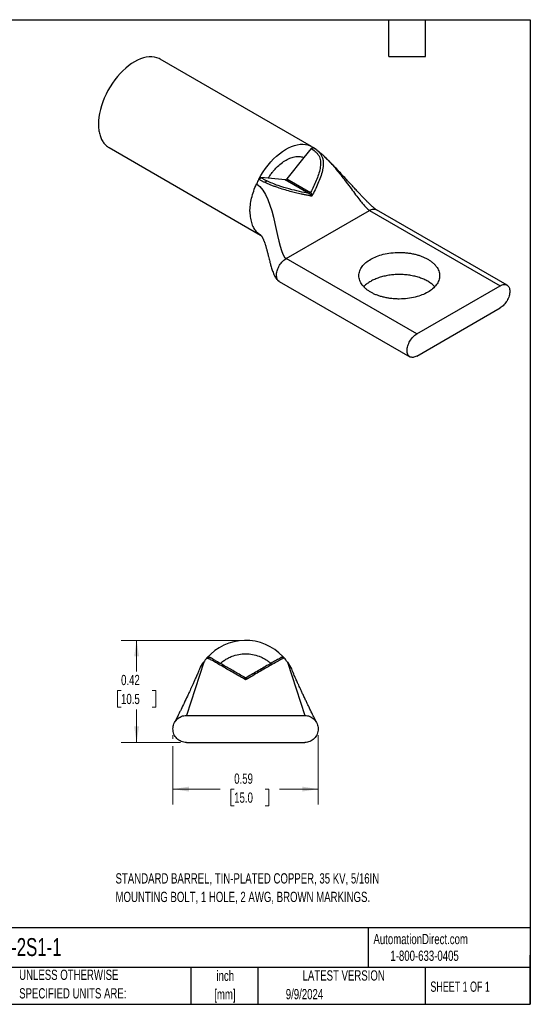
# Model space of a CAD drawing. Header units: inches. Extents: x 0.12 to 5.38, y 0.12 to 4.12.
# Tile 2 of 2: x 3.3 to 5.38, y 0.12 to 4.12. Entities that reach past the tile are written whole.
import ezdxf

# ---------------------------------------------------------------- set-up
doc = ezdxf.new("R2010")
doc.units = ezdxf.units.IN
doc.header["$LTSCALE"] = 0.5
doc.header["$MEASUREMENT"] = 0
doc.layers.add('TEXT', color=140, linetype='Continuous', lineweight=25)
doc.styles.add('SLDTEXTSTYLE0', font='TXT', dxfattribs={"width": 0.7})
doc.styles.add('SLDTEXTSTYLE1', font='TXT', dxfattribs={"width": 0.65})
doc.dimstyles.new('SLDDIMSTYLE1', dxfattribs={"dimtxt": 0.04248, "dimasz": 0.065, "dimexe": 0, "dimexo": 0.0625, "dimgap": 0.01062, "dimtad": 0, "dimtih": 1, "dimtoh": 1, "dimrnd": 1e-09, "dimdsep": 46, "dimtxsty": 'SLDTEXTSTYLE0', "dimsah": 1, "dimcen": 0.09, "dimadec": 0, "dimazin": 2, "dimtfac": 1, "dimtofl": 0, "dimtmove": 0, "dimatfit": 3, "dimfxl": 0, "dimfrac": 2, "dimtolj": 1, "dimtzin": 12, "dimarcsym": 0})

# ---------------------------------------------------------------- blocks, each defined once
blk = doc.blocks.new('_D_5')
at = {"color": 7, "linetype": 'Continuous', "lineweight": 0}
for p, q in [((4.1939, 1.6036), (3.7138, 1.6036)), ((3.7763, 1.6036), (3.7763, 1.4771)), ((3.7132, 1.4001), (3.6989, 1.4001)), ((3.6989, 1.4001), (3.6989, 1.3326)), ((3.8394, 1.4001), (3.8537, 1.4001)), ((3.8537, 1.4001), (3.8537, 1.3326)), ((3.6989, 1.3326), (3.7132, 1.3326)), ((3.7763, 1.1886), (3.7763, 1.3231)), ((3.8537, 1.3326), (3.8394, 1.3326)), ((3.9539, 1.1886), (3.7138, 1.1886))]:
    blk.add_line(p, q, dxfattribs=at)
at = {"color": 7, "linetype": 'Continuous', "lineweight": 18}
for points in [[(3.7763, 1.6036), (3.7663, 1.5386), (3.7863, 1.5386)], [(3.7763, 1.1886), (3.7863, 1.2536), (3.7663, 1.2536)]]:
    blk.add_solid(points, dxfattribs=at)
at = {"color": 7, "linetype": 'Continuous', "lineweight": 18, "char_height": 0.04167, "attachment_point": 1, "style": 'SLDTEXTSTYLE0'}
for s, insert in [('0.42', (3.7132, 1.4633)), ('10.5', (3.7132, 1.3863))]:
    blk.add_mtext(s, dxfattribs=dict(at, insert=insert))
blk = doc.blocks.new('_D_6')
at = {"color": 7, "linetype": 'Continuous', "lineweight": 0}
for p, q in [((3.9239, 1.2186), (3.9239, 1.2036)), ((4.5139, 1.2186), (4.5139, 0.9368)), ((3.9239, 1.1736), (3.9239, 0.9368)), ((3.9239, 0.9993), (4.1152, 0.9993)), ((4.1727, 0.9993), (4.1585, 0.9993)), ((4.1585, 0.9993), (4.1585, 0.9318)), ((4.299, 0.9993), (4.3132, 0.9993)), ((4.3132, 0.9993), (4.3132, 0.9318)), ((4.5139, 0.9993), (4.3565, 0.9993)), ((4.1585, 0.9318), (4.1727, 0.9318)), ((4.3132, 0.9318), (4.299, 0.9318))]:
    blk.add_line(p, q, dxfattribs=at)
at = {"color": 7, "linetype": 'Continuous', "lineweight": 18}
for points in [[(3.9239, 0.9993), (3.9889, 0.9893), (3.9889, 1.0093)], [(4.5139, 0.9993), (4.4489, 1.0093), (4.4489, 0.9893)]]:
    blk.add_solid(points, dxfattribs=at)
at = {"color": 7, "linetype": 'Continuous', "lineweight": 18, "char_height": 0.04167, "attachment_point": 1, "style": 'SLDTEXTSTYLE0'}
for s, insert in [('0.59', (4.1727, 1.0626)), ('15.0', (4.1727, 0.9855))]:
    blk.add_mtext(s, dxfattribs=dict(at, insert=insert))

msp = doc.modelspace()

# ---------------------------------------------------------------- linework, layer by layer
for p, q in [((4.487, 3.6096), (3.8718, 3.9647)), ((3.6643, 3.6053), (4.2795, 3.2502)), ((4.4853, 3.6014), (4.4557, 3.5645)), ((4.4872, 3.6003), (4.4853, 3.6014)), ((4.4941, 3.6049), (4.4903, 3.6076)), ((4.5055, 3.5974), (4.4952, 3.6041)), ((4.4557, 3.5645), (4.3868, 3.4788)), ((4.3108, 3.4809), (4.2811, 3.4835)), ((4.2811, 3.4835), (4.2831, 3.4824)), ((4.3797, 3.4747), (4.3108, 3.4809)), ((4.4759, 3.4191), (4.3797, 3.4747)), ((4.3868, 3.4788), (4.483, 3.4232)), ((4.3832, 3.1543), (4.7227, 3.3503)), ((4.7227, 3.3503), (5.253, 3.0441)), ((5.2805, 3.0468), (4.7502, 3.353)), ((4.2788, 3.2505), (4.2813, 3.2489)), ((4.2797, 3.2505), (4.279, 3.2509)), ((4.9136, 2.8482), (4.3832, 3.1543)), ((4.3557, 3.0618), (4.8861, 2.7556)), ((4.9136, 2.8482), (5.253, 3.0441)), ((4.9136, 2.7584), (5.253, 2.9543)), ((4.3756, 1.5321), (4.3703, 1.538)), ((3.9789, 1.2986), (4.4589, 1.2986)), ((3.9318, 1.2722), (3.9318, 1.2721)), ((4.5059, 1.2721), (4.5059, 1.2722)), ((3.9789, 1.1886), (4.4589, 1.1886))]:
    msp.add_line(p, q)
at = {"flags": 128}
for points in [[(3.8718, 3.9647), (3.8674, 3.967), (3.8582, 3.9707), (3.8483, 3.9732), (3.8379, 3.9743), (3.827, 3.9742), (3.8157, 3.9728), (3.8041, 3.9701), (3.7922, 3.9661), (3.7802, 3.9609), (3.7681, 3.9544), (3.7559, 3.9469), (3.7439, 3.9382), (3.732, 3.9285), (3.7204, 3.9178), (3.7091, 3.9062), (3.6982, 3.8937), (3.6878, 3.8805), (3.6779, 3.8667), (3.6687, 3.8523), (3.6601, 3.8375), (3.6523, 3.8222), (3.6452, 3.8068), (3.639, 3.7912), (3.6337, 3.7755), (3.6293, 3.7599), (3.6258, 3.7445), (3.6233, 3.7294), (3.6218, 3.7146), (3.6213, 3.7003)], [(4.2723, 3.4768), (4.2808, 3.492), (4.2899, 3.5067), (4.2997, 3.5209), (4.3101, 3.5345), (4.321, 3.5473), (4.3323, 3.5594), (4.344, 3.5705), (4.3559, 3.5806), (4.3681, 3.5897), (4.3804, 3.5976), (4.3926, 3.6044), (4.4049, 3.6099), (4.4169, 3.6142), (4.4287, 3.6172), (4.4402, 3.6189), (4.4514, 3.6193), (4.462, 3.6183), (4.4721, 3.616), (4.4815, 3.6124), (4.4903, 3.6075)], [(4.4962, 3.6036), (4.4953, 3.6041), (4.4952, 3.6041)]]:
    msp.add_lwpolyline(points, dxfattribs=at)
for centre, radius, start, end in [((4.4944, 3.5956), 0.0086, 84.4885, 146.7923), ((4.2846, 3.4714), 0.0111, 97.9458, 158.6892), ((4.3103, 3.4588), 0.0125, 112.2084, 160.2084), ((4.4754, 3.4282), 0.00913, 273.4295, 326.5651), ((4.2189, 1.3961), 0.2075, 43.1477, 139.1075), ((4.0695, 1.5253), 0.01, 60.0029, 139.195), ((4.0725, 1.5238), 0.00981, 60.4912, 137.3618), ((4.3682, 1.5253), 0.01, 40.8036, 119.9973), ((4.2189, 1.4622), 0.01, 240, 300)]:
    msp.add_arc(centre, radius, start, end)
for points, knots in [([(3.6213, 3.7003), (3.6216, 3.6931), (3.6221, 3.6786), (3.626, 3.659), (3.6321, 3.6415), (3.6406, 3.6264), (3.6515, 3.6144), (3.6595, 3.6074), (3.6643, 3.6053), (3.6643, 3.6053)], [0, 0, 0, 0, 0.166649, 0.333299, 0.499948, 0.666598, 0.833247, 0.999897, 1, 1, 1, 1]), ([(4.4872, 3.6003), (4.4939, 3.5963), (4.5001, 3.5916), (4.5081, 3.5836), (4.5106, 3.5807), (4.5149, 3.5746), (4.5168, 3.5712), (4.5214, 3.5608), (4.523, 3.5532), (4.5237, 3.5372), (4.5229, 3.5289), (4.5198, 3.5123), (4.5175, 3.5041), (4.5122, 3.4877), (4.5091, 3.4796), (4.499, 3.4553), (4.4912, 3.4392), (4.483, 3.4232)], [0, 0, 0, 0, 0.125, 0.125, 0.1875, 0.1875, 0.25, 0.25, 0.375, 0.375, 0.5, 0.5, 0.625, 0.625, 0.75, 0.75, 1, 1, 1, 1]), ([(4.4853, 3.6014), (4.4861, 3.6022), (4.4875, 3.6038), (4.49, 3.6052), (4.492, 3.6057), (4.4929, 3.6053), (4.4932, 3.6052)], [0, 0, 0, 0, 0.283751, 0.569248, 0.853086, 1, 1, 1, 1]), ([(4.4952, 3.6041), (4.4949, 3.6043), (4.4943, 3.6047), (4.4936, 3.6051), (4.4932, 3.6053)], [0, 0, 0, 0, 0.452388, 1, 1, 1, 1]), ([(4.4962, 3.6036), (4.496, 3.6038), (4.4955, 3.604), (4.495, 3.6044), (4.4946, 3.6046), (4.4943, 3.6048), (4.4942, 3.6048), (4.4941, 3.6049)], [0, 0, 0, 0, 0.309697, 0.619586, 0.826114, 0.894957, 1, 1, 1, 1]), ([(4.4962, 3.6036), (4.5, 3.6014), (4.5037, 3.5992), (4.5069, 3.5963), (4.5069, 3.5963)], [0, 0, 0, 0, 0.995338, 1, 1, 1, 1]), ([(4.3108, 3.4809), (4.3122, 3.4831), (4.3151, 3.4877), (4.3196, 3.4942), (4.3242, 3.5006), (4.329, 3.5068), (4.334, 3.5127), (4.339, 3.5185), (4.3487, 3.5286), (4.3633, 3.5419), (4.3832, 3.5555), (4.4031, 3.5649), (4.4192, 3.5689), (4.4313, 3.5698), (4.4399, 3.5692), (4.4481, 3.5676), (4.4532, 3.5655), (4.4557, 3.5645)], [0, 0, 0, 0, 0.0359506, 0.0716151, 0.1070898, 0.1424729, 0.1778631, 0.2133592, 0.249059, 0.374854, 0.5000175, 0.6249785, 0.7510194, 0.8132987, 0.8752011, 0.9372588, 1, 1, 1, 1]), ([(4.5069, 3.5963), (4.5102, 3.5936), (4.5167, 3.5881), (4.5246, 3.5781), (4.5305, 3.5666), (4.5338, 3.5537), (4.5347, 3.5402), (4.5337, 3.5263), (4.5304, 3.508), (4.5236, 3.4856), (4.513, 3.4592), (4.501, 3.4334), (4.4922, 3.4165), (4.4878, 3.408)], [0, 0, 0, 0, 0.068063, 0.137387, 0.207989, 0.27769, 0.346934, 0.415353, 0.482703, 0.614168, 0.743406, 0.871957, 1, 1, 1, 1]), ([(4.5388, 3.5692), (4.5352, 3.5724), (4.5279, 3.5791), (4.5173, 3.5884), (4.5099, 3.5939), (4.5068, 3.5962)], [0, 0, 0, 0, 0.359215, 0.735982, 1, 1, 1, 1]), ([(4.5381, 3.5696), (4.5402, 3.5677), (4.5472, 3.5613), (4.5588, 3.5491), (4.5746, 3.5317), (4.5917, 3.5112), (4.6099, 3.4883), (4.6284, 3.464), (4.6469, 3.4393), (4.6651, 3.4149), (4.6812, 3.3939), (4.6951, 3.3767), (4.706, 3.3644), (4.7152, 3.3553), (4.7203, 3.3519), (4.7227, 3.3503)], [0, 0, 0, 0, 0.0293723, 0.098132, 0.1704259, 0.269667, 0.3723801, 0.4761312, 0.5917739, 0.700891, 0.7991928, 0.8705316, 0.9297815, 0.9677781, 1, 1, 1, 1]), ([(4.7502, 3.353), (4.7487, 3.3539), (4.7458, 3.3558), (4.7391, 3.3612), (4.7302, 3.3691), (4.7202, 3.3786), (4.7112, 3.3876), (4.7034, 3.3955), (4.696, 3.4031), (4.6886, 3.4109), (4.679, 3.421), (4.6678, 3.4329), (4.6557, 3.4461), (4.643, 3.4598), (4.629, 3.4751), (4.6125, 3.4931), (4.597, 3.5098), (4.583, 3.5247), (4.5701, 3.5381), (4.5556, 3.5531), (4.5447, 3.5635), (4.5388, 3.5692)], [0, 0, 0, 0, 0.022053, 0.043481, 0.085644, 0.13396, 0.173174, 0.209365, 0.242177, 0.277237, 0.315776, 0.381132, 0.44196, 0.495843, 0.568781, 0.651093, 0.740003, 0.79305, 0.849627, 0.919047, 1, 1, 1, 1]), ([(4.2723, 3.4768), (4.2726, 3.4773), (4.2732, 3.4783), (4.2742, 3.4796), (4.2753, 3.4808), (4.2768, 3.4822), (4.2789, 3.4834), (4.2804, 3.4835), (4.2811, 3.4835)], [0, 0, 0, 0, 0.1265411, 0.2496688, 0.3731751, 0.5008186, 0.7496043, 1, 1, 1, 1]), ([(4.2831, 3.4824), (4.285, 3.4813), (4.2886, 3.4793), (4.2942, 3.4762), (4.2998, 3.4733), (4.3037, 3.4713), (4.3056, 3.4704)], [0, 0, 0, 0, 0.262008, 0.515593, 0.761366, 1, 1, 1, 1]), ([(4.2365, 3.3452), (4.2365, 3.3624), (4.2388, 3.381), (4.2478, 3.4191), (4.2545, 3.4386), (4.2631, 3.4577)], [0, 0, 0, 0, 0.5, 0.5, 1, 1, 1, 1]), ([(4.2723, 3.4768), (4.2723, 3.4767), (4.2723, 3.4766), (4.2723, 3.4766), (4.2723, 3.4766), (4.2724, 3.4766), (4.2724, 3.4765), (4.2725, 3.4765), (4.2727, 3.4764), (4.2729, 3.4763), (4.2732, 3.4761), (4.2737, 3.4758), (4.2741, 3.4756), (4.2743, 3.4754)], [0, 0, 0, 0, 0.050933, 0.059308, 0.071869, 0.090712, 0.118975, 0.16137, 0.224963, 0.320352, 0.463436, 0.678062, 1, 1, 1, 1]), ([(4.2985, 3.4631), (4.2968, 3.4639), (4.2934, 3.4655), (4.2884, 3.4679), (4.2835, 3.4704), (4.2789, 3.4729), (4.2758, 3.4746), (4.2743, 3.4754)], [0, 0, 0, 0, 0.20114, 0.401088, 0.600491, 0.799939, 1, 1, 1, 1]), ([(4.4878, 3.408), (4.4827, 3.409), (4.4729, 3.4109), (4.4587, 3.4138), (4.4417, 3.4174), (4.4223, 3.4218), (4.3984, 3.4278), (4.3745, 3.4346), (4.3525, 3.4417), (4.3353, 3.4478), (4.322, 3.4529), (4.3098, 3.458), (4.3022, 3.4614), (4.2985, 3.4631)], [0, 0, 0, 0, 0.091118, 0.174172, 0.249332, 0.383314, 0.498661, 0.634348, 0.749022, 0.817299, 0.880605, 0.940965, 1, 1, 1, 1]), ([(4.4759, 3.4191), (4.4633, 3.4216), (4.4504, 3.4242), (4.424, 3.4301), (4.4104, 3.4333), (4.3814, 3.4411), (4.3662, 3.4456), (4.3428, 3.454), (4.3349, 3.4571), (4.3198, 3.4635), (4.3124, 3.467), (4.3056, 3.4704)], [0, 0, 0, 0, 0.25, 0.25, 0.5, 0.5, 0.75, 0.75, 0.875, 0.875, 1, 1, 1, 1]), ([(4.3797, 3.4747), (4.3801, 3.4747), (4.3808, 3.4747), (4.382, 3.475), (4.3834, 3.4757), (4.3851, 3.4769), (4.3862, 3.4781), (4.3868, 3.4788)], [0, 0, 0, 0, 0.166976, 0.332036, 0.500342, 0.749425, 1, 1, 1, 1]), ([(4.4878, 3.408), (4.4876, 3.4084), (4.4868, 3.4094), (4.4855, 3.411), (4.484, 3.4127), (4.4823, 3.4145), (4.4803, 3.4163), (4.478, 3.418), (4.4766, 3.4188), (4.4759, 3.4191)], [0, 0, 0, 0, 0.091237, 0.250303, 0.391195, 0.500683, 0.698196, 0.864385, 1, 1, 1, 1]), ([(4.483, 3.4232), (4.4833, 3.4229), (4.484, 3.4221), (4.4849, 3.4206), (4.4858, 3.4187), (4.4865, 3.4166), (4.487, 3.4144), (4.4874, 3.4121), (4.4877, 3.4099), (4.4878, 3.4085), (4.4878, 3.408)], [0, 0, 0, 0, 0.099011, 0.214931, 0.348408, 0.499435, 0.60929, 0.748766, 0.909648, 1, 1, 1, 1]), ([(4.7227, 3.3503), (4.7252, 3.3516), (4.7303, 3.3542), (4.7376, 3.3557), (4.7444, 3.3556), (4.7483, 3.3539), (4.7502, 3.353)], [0, 0, 0, 0, 0.2500258, 0.5000516, 0.7500774, 1, 1, 1, 1]), ([(4.2631, 3.2633), (4.2681, 3.2601), (4.2747, 3.2559), (4.28, 3.2499), (4.2813, 3.2484)], [0, 0, 0, 0, 0.758826, 1, 1, 1, 1]), ([(4.279, 3.2509), (4.2773, 3.2518), (4.2714, 3.2549), (4.2665, 3.2598), (4.2631, 3.2633)], [0, 0, 0, 0, 0.285645, 1, 1, 1, 1]), ([(4.2813, 3.2489), (4.2814, 3.2488), (4.2817, 3.2486), (4.2825, 3.2476), (4.2839, 3.2456), (4.2857, 3.2428), (4.2873, 3.2399), (4.2887, 3.2371), (4.2899, 3.2344), (4.2913, 3.2314), (4.293, 3.2271), (4.2955, 3.2205), (4.2981, 3.2131), (4.3003, 3.2061), (4.302, 3.2002), (4.3037, 3.1944), (4.3059, 3.1862), (4.3087, 3.1757), (4.3117, 3.1639), (4.3145, 3.1528), (4.3173, 3.1416), (4.3209, 3.1279), (4.3255, 3.1119), (4.3305, 3.0975), (4.3355, 3.0861), (4.3402, 3.0774), (4.3466, 3.0684), (4.3526, 3.064), (4.3557, 3.0618)], [0, 0, 0, 0, 0.056265, 0.100479, 0.13243, 0.162058, 0.195849, 0.22707, 0.24859, 0.267479, 0.296505, 0.332889, 0.380017, 0.41258, 0.436002, 0.459541, 0.487483, 0.540182, 0.589352, 0.630687, 0.6711, 0.719703, 0.787282, 0.852952, 0.884513, 0.919807, 0.958617, 1, 1, 1, 1]), ([(4.7269, 3.018), (4.7251, 3.0191), (4.7215, 3.0212), (4.7164, 3.0246), (4.7116, 3.0281), (4.7072, 3.0317), (4.703, 3.0354), (4.6991, 3.0393), (4.6956, 3.0432), (4.6911, 3.0488), (4.6863, 3.0562), (4.682, 3.0656), (4.6794, 3.0752), (4.6783, 3.0882), (4.6812, 3.1043), (4.6911, 3.1224), (4.7064, 3.1385), (4.7262, 3.1523), (4.7501, 3.1637), (4.778, 3.1725), (4.8092, 3.1783), (4.8372, 3.1799), (4.8598, 3.1793), (4.8764, 3.1778), (4.8926, 3.1753), (4.9078, 3.172), (4.922, 3.168), (4.9352, 3.1634), (4.9476, 3.158), (4.9551, 3.1539), (4.9588, 3.1519)], [0, 0, 0, 0, 0.015126, 0.030152, 0.045113, 0.06004, 0.074969, 0.089933, 0.104966, 0.120101, 0.152257, 0.184454, 0.217295, 0.250177, 0.315811, 0.380082, 0.440029, 0.500016, 0.559963, 0.61995, 0.684221, 0.749856, 0.782697, 0.815578, 0.847735, 0.879932, 0.910076, 0.939956, 0.96984, 1, 1, 1, 1]), ([(4.9588, 3.1519), (4.9606, 3.1508), (4.9642, 3.1487), (4.9693, 3.1453), (4.9741, 3.1418), (4.9786, 3.1382), (4.9827, 3.1344), (4.9866, 3.1306), (4.9902, 3.1266), (4.9947, 3.121), (4.9994, 3.1136), (5.0037, 3.1043), (5.0063, 3.0947), (5.0074, 3.0817), (5.0046, 3.0655), (4.9946, 3.0475), (4.9793, 3.0314), (4.9595, 3.0176), (4.9356, 3.0061), (4.9077, 2.9973), (4.8765, 2.9916), (4.8485, 2.9899), (4.8259, 2.9906), (4.8093, 2.9921), (4.7932, 2.9945), (4.7779, 2.9978), (4.7637, 3.0018), (4.7505, 3.0065), (4.7381, 3.0118), (4.7307, 3.0159), (4.7269, 3.018)], [0, 0, 0, 0, 0.015126, 0.030152, 0.045113, 0.06004, 0.074969, 0.089933, 0.104966, 0.120101, 0.152257, 0.184454, 0.217295, 0.250177, 0.315811, 0.380082, 0.440029, 0.500016, 0.559963, 0.61995, 0.684221, 0.749856, 0.782697, 0.815578, 0.847735, 0.879932, 0.910076, 0.939956, 0.96984, 1, 1, 1, 1]), ([(4.3557, 3.0618), (4.3557, 3.0618), (4.3538, 3.0625), (4.3508, 3.0657), (4.3471, 3.0712), (4.3448, 3.0784), (4.3445, 3.0841), (4.3444, 3.087)], [0, 0, 0, 0, 0.000103, 0.250077, 0.500052, 0.750026, 1, 1, 1, 1]), ([(4.9588, 3.0621), (4.9536, 3.0649), (4.9431, 3.0705), (4.9251, 3.0773), (4.9058, 3.0828), (4.8854, 3.0868), (4.8643, 3.0892), (4.8429, 3.0901), (4.8214, 3.0892), (4.8003, 3.0868), (4.7799, 3.0828), (4.7606, 3.0773), (4.7428, 3.0704), (4.7265, 3.0623), (4.7125, 3.0529), (4.7032, 3.0454), (4.6994, 3.0408), (4.6988, 3.04)], [0, 0, 0, 0, 0.07033, 0.140661, 0.210991, 0.281322, 0.351652, 0.421983, 0.492313, 0.562644, 0.632974, 0.703305, 0.773635, 0.843966, 0.914296, 0.984627, 1, 1, 1, 1]), ([(4.987, 3.04), (4.9863, 3.0408), (4.9825, 3.0454), (4.9733, 3.0529), (4.9637, 3.059), (4.9588, 3.0621)], [0, 0, 0, 0, 0.098526, 0.549263, 1, 1, 1, 1]), ([(5.253, 3.0441), (5.2581, 3.0471), (5.2632, 3.0488), (5.2726, 3.0498), (5.2769, 3.0489), (5.2841, 3.0448), (5.287, 3.0414), (5.2909, 3.0328), (5.2919, 3.0275), (5.2919, 3.0158), (5.2909, 3.0093), (5.287, 2.9962), (5.2841, 2.9896), (5.2769, 2.9771), (5.2726, 2.9713), (5.2632, 2.9613), (5.2581, 2.9572), (5.253, 2.9543)], [0, 0, 0, 0, 0.125, 0.125, 0.25, 0.25, 0.375, 0.375, 0.5, 0.5, 0.625, 0.625, 0.75, 0.75, 0.875, 0.875, 1, 1, 1, 1]), ([(4.8747, 2.7808), (4.8747, 2.7867), (4.8757, 2.7932), (4.8796, 2.8063), (4.8825, 2.8129), (4.8897, 2.8254), (4.894, 2.8312), (4.9034, 2.8411), (4.9085, 2.8452), (4.9136, 2.8482)], [0, 0, 0, 0, 0.25, 0.25, 0.5, 0.5, 0.75, 0.75, 1, 1, 1, 1]), ([(4.9136, 2.7584), (4.9085, 2.7554), (4.9034, 2.7536), (4.894, 2.7527), (4.8897, 2.7536), (4.8825, 2.7577), (4.8796, 2.761), (4.8757, 2.7696), (4.8747, 2.7749), (4.8747, 2.7808)], [0, 0, 0, 0, 0.25, 0.25, 0.5, 0.5, 0.75, 0.75, 1, 1, 1, 1]), ([(4.062, 1.532), (4.0619, 1.5319), (4.0619, 1.5319), (4.0619, 1.5319), (4.0619, 1.5319), (4.0619, 1.5319), (4.0619, 1.5319), (4.0619, 1.5319), (4.0619, 1.5319), (4.0619, 1.5319), (4.0619, 1.5319), (4.0619, 1.5319), (4.0619, 1.5319), (4.0619, 1.5319)], [0, 0, 0, 0, 0.050933, 0.059308, 0.071869, 0.090712, 0.118975, 0.16137, 0.224963, 0.320352, 0.463436, 0.678062, 1, 1, 1, 1]), ([(4.0652, 1.5305), (4.0648, 1.5306), (4.064, 1.531), (4.0632, 1.5314), (4.0625, 1.5316), (4.0621, 1.5318), (4.062, 1.5318), (4.0619, 1.5319)], [0, 0, 0, 0, 0.20114, 0.401088, 0.600491, 0.799939, 1, 1, 1, 1]), ([(4.062, 1.532), (4.0624, 1.5324), (4.0632, 1.5332), (4.0646, 1.5342), (4.0662, 1.5348), (4.0684, 1.5354), (4.0713, 1.5355), (4.0734, 1.5345), (4.0745, 1.534)], [0, 0, 0, 0, 0.1265411, 0.2496688, 0.3731751, 0.5008186, 0.7496043, 1, 1, 1, 1]), ([(4.2189, 1.4433), (4.2132, 1.4466), (4.2023, 1.4528), (4.1868, 1.4618), (4.1688, 1.4722), (4.1491, 1.4836), (4.1263, 1.4968), (4.1059, 1.5087), (4.09, 1.5177), (4.0797, 1.5233), (4.0732, 1.5267), (4.0683, 1.5291), (4.0663, 1.53), (4.0652, 1.5305)], [0, 0, 0, 0, 0.091118, 0.174172, 0.249332, 0.383314, 0.498661, 0.634348, 0.749022, 0.817299, 0.880605, 0.940965, 1, 1, 1, 1]), ([(4.0745, 1.534), (4.0745, 1.534), (4.0747, 1.5339), (4.0752, 1.5336), (4.0761, 1.5331), (4.0769, 1.5326), (4.0773, 1.5324)], [0, 0, 0, 0, 0.262008, 0.515593, 0.761366, 1, 1, 1, 1]), ([(4.2139, 1.4535), (4.1999, 1.4616), (4.186, 1.4696), (4.1586, 1.4854), (4.1452, 1.4932), (4.1192, 1.5082), (4.1069, 1.5153), (4.0921, 1.5238), (4.0878, 1.5263), (4.0812, 1.5301), (4.0789, 1.5315), (4.0773, 1.5324)], [0, 0, 0, 0, 0.25, 0.25, 0.5, 0.5, 0.75, 0.75, 0.875, 0.875, 1, 1, 1, 1]), ([(4.1164, 1.5098), (4.1184, 1.5115), (4.1225, 1.5151), (4.1288, 1.5199), (4.1354, 1.5245), (4.1422, 1.5286), (4.1492, 1.5324), (4.1563, 1.5359), (4.17, 1.5415), (4.1907, 1.5474), (4.2188, 1.55), (4.247, 1.5474), (4.2697, 1.541), (4.2868, 1.5335), (4.299, 1.5267), (4.3106, 1.5189), (4.3177, 1.5128), (4.3213, 1.5098)], [0, 0, 0, 0, 0.0359506, 0.0716151, 0.1070898, 0.1424729, 0.1778631, 0.2133592, 0.249059, 0.374854, 0.5000175, 0.6249785, 0.7510194, 0.8132987, 0.8752011, 0.9372588, 1, 1, 1, 1]), ([(4.3758, 1.5319), (4.3757, 1.5318), (4.3756, 1.5318), (4.3749, 1.5315), (4.3739, 1.5311), (4.372, 1.5303), (4.3685, 1.5287), (4.3606, 1.5248), (4.3457, 1.5166), (4.3238, 1.504), (4.2984, 1.4893), (4.2733, 1.4747), (4.2463, 1.4591), (4.2285, 1.4488), (4.2189, 1.4433)], [0, 0, 0, 0, 0.031419, 0.062743, 0.094119, 0.125708, 0.187111, 0.250954, 0.364627, 0.500841, 0.614509, 0.750156, 0.864875, 1, 1, 1, 1]), ([(4.3632, 1.534), (4.3631, 1.5339), (4.3623, 1.5334), (4.3596, 1.5319), (4.3585, 1.5313), (4.3557, 1.5296), (4.3539, 1.5286), (4.3479, 1.5251), (4.3427, 1.5221), (4.3306, 1.5152), (4.3238, 1.5112), (4.3095, 1.503), (4.3021, 1.4987), (4.287, 1.49), (4.2793, 1.4855), (4.2559, 1.472), (4.2399, 1.4628), (4.2239, 1.4535)], [0, 0, 0, 0, 0.125, 0.125, 0.1875, 0.1875, 0.25, 0.25, 0.375, 0.375, 0.5, 0.5, 0.625, 0.625, 0.75, 0.75, 1, 1, 1, 1]), ([(4.3633, 1.534), (4.3638, 1.5343), (4.3648, 1.5348), (4.3664, 1.5352), (4.3681, 1.5354), (4.3703, 1.5352), (4.3731, 1.5344), (4.3748, 1.5329), (4.3756, 1.5321)], [0, 0, 0, 0, 0.126478, 0.249643, 0.373194, 0.5008, 0.749615, 1, 1, 1, 1]), ([(4.3758, 1.5319), (4.3758, 1.5319), (4.3758, 1.5319), (4.3758, 1.5319), (4.3758, 1.5319), (4.3759, 1.5318), (4.3757, 1.532), (4.3756, 1.5321)], [0, 0, 0, 0, 0.309697, 0.619586, 0.826114, 0.894957, 1, 1, 1, 1]), ([(4.0285, 1.4774), (4.0299, 1.4809), (4.035, 1.4944), (4.043, 1.5063), (4.0489, 1.5152)], [0, 0, 0, 0, 0.263831, 1, 1, 1, 1]), ([(4.3888, 1.5152), (4.3947, 1.5063), (4.4028, 1.4943), (4.4079, 1.4809), (4.4092, 1.4773)], [0, 0, 0, 0, 0.734454, 1, 1, 1, 1]), ([(4.028, 1.4776), (4.0278, 1.4771), (4.0274, 1.4763), (4.0259, 1.4726), (4.0233, 1.4666), (4.0196, 1.4584), (4.0163, 1.4508), (4.0136, 1.4447), (4.0112, 1.4395), (4.0086, 1.4336), (4.005, 1.4256), (4.0006, 1.4159), (3.9958, 1.4054), (3.9912, 1.3954), (3.9868, 1.386), (3.9796, 1.3706), (3.9696, 1.3495), (3.96, 1.3297), (3.9539, 1.3172), (3.951, 1.3112), (3.948, 1.3052), (3.9447, 1.2984), (3.9408, 1.2905), (3.9367, 1.2821), (3.9334, 1.2756), (3.9324, 1.2735), (3.9321, 1.2728)], [0, 0, 0, 0, 0.034104, 0.066059, 0.124185, 0.17431, 0.215205, 0.245688, 0.264982, 0.290783, 0.32602, 0.370988, 0.417295, 0.458484, 0.495265, 0.533825, 0.646207, 0.75146, 0.776857, 0.801762, 0.826082, 0.853483, 0.890329, 0.933539, 0.978374, 1, 1, 1, 1]), ([(4.2189, 1.4433), (4.2187, 1.4437), (4.2182, 1.4449), (4.2175, 1.4467), (4.2167, 1.4485), (4.2159, 1.4502), (4.2152, 1.4518), (4.2144, 1.4531), (4.214, 1.4534), (4.2139, 1.4535)], [0, 0, 0, 0, 0.091237, 0.250303, 0.391195, 0.500683, 0.698196, 0.864385, 1, 1, 1, 1]), ([(4.2239, 1.4535), (4.2237, 1.4534), (4.2235, 1.4532), (4.223, 1.4525), (4.2224, 1.4514), (4.2217, 1.45), (4.221, 1.4485), (4.2202, 1.4467), (4.2195, 1.4449), (4.219, 1.4437), (4.2189, 1.4433)], [0, 0, 0, 0, 0.099011, 0.214931, 0.348408, 0.499435, 0.60929, 0.748766, 0.909648, 1, 1, 1, 1]), ([(4.5057, 1.2727), (4.5053, 1.2734), (4.5044, 1.2753), (4.501, 1.2823), (4.4963, 1.2917), (4.4916, 1.3012), (4.4876, 1.3094), (4.484, 1.3168), (4.4803, 1.3243), (4.4759, 1.3334), (4.4706, 1.3444), (4.4642, 1.3578), (4.4574, 1.3721), (4.4507, 1.3865), (4.4445, 1.3998), (4.4392, 1.4113), (4.4353, 1.4198), (4.4323, 1.4264), (4.4297, 1.4322), (4.4265, 1.4395), (4.4227, 1.448), (4.4186, 1.4572), (4.4146, 1.4663), (4.4118, 1.4726), (4.4103, 1.4763), (4.4099, 1.4771), (4.4097, 1.4776)], [0, 0, 0, 0, 0.020798, 0.063961, 0.117888, 0.160684, 0.191607, 0.222339, 0.253394, 0.284565, 0.334018, 0.388233, 0.447887, 0.508566, 0.563578, 0.611932, 0.653579, 0.672449, 0.697723, 0.731462, 0.773048, 0.821593, 0.876015, 0.935382, 0.966939, 1, 1, 1, 1]), ([(3.9239, 1.2436), (3.9239, 1.2508), (3.9253, 1.258), (3.9308, 1.2713), (3.9349, 1.2774), (3.9451, 1.2876), (3.9512, 1.2917), (3.9645, 1.2972), (3.9717, 1.2986), (3.9789, 1.2986)], [0, 0, 0, 0, 0.25, 0.25, 0.5, 0.5, 0.75, 0.75, 1, 1, 1, 1]), ([(4.4589, 1.2986), (4.4661, 1.2986), (4.4733, 1.2972), (4.4866, 1.2917), (4.4927, 1.2876), (4.5028, 1.2774), (4.5069, 1.2713), (4.5124, 1.258), (4.5139, 1.2508), (4.5139, 1.2364), (4.5124, 1.2292), (4.5069, 1.2159), (4.5028, 1.2098), (4.4927, 1.1997), (4.4866, 1.1956), (4.4733, 1.1901), (4.4661, 1.1886), (4.4589, 1.1886)], [0, 0, 0, 0, 0.125, 0.125, 0.25, 0.25, 0.375, 0.375, 0.5, 0.5, 0.625, 0.625, 0.75, 0.75, 0.875, 0.875, 1, 1, 1, 1]), ([(3.9789, 1.1886), (3.9717, 1.1886), (3.9645, 1.1901), (3.9512, 1.1956), (3.9451, 1.1997), (3.9349, 1.2098), (3.9308, 1.2159), (3.9253, 1.2292), (3.9239, 1.2364), (3.9239, 1.2436)], [0, 0, 0, 0, 0.25, 0.25, 0.5, 0.5, 0.75, 0.75, 1, 1, 1, 1])]:
    msp.add_open_spline(points, degree=3, knots=knots)
for points in [[(4.2723, 3.4768), (4.2691, 3.4706), (4.266, 3.4642), (4.2631, 3.4577)], [(4.2631, 3.4577), (4.341, 3.4127), (4.3443, 3.1768), (4.3832, 3.1543)], [(4.2365, 3.3452), (4.2365, 3.3356), (4.2379, 3.3174), (4.2439, 3.2943), (4.2525, 3.2762), (4.2595, 3.2672), (4.2631, 3.2633)], [(4.3444, 3.087), (4.3444, 3.0923), (4.346, 3.104), (4.3535, 3.1228), (4.3658, 3.1408), (4.377, 3.1507), (4.3832, 3.1543)], [(4.062, 1.532), (4.0574, 1.5267), (4.053, 1.5211), (4.0489, 1.5152)], [(4.3888, 1.5152), (4.3847, 1.5211), (4.3802, 1.5268), (4.3756, 1.5321)], [(4.0489, 1.5152), (4.0489, 1.5152), (3.9789, 1.2986), (3.9789, 1.2986)], [(4.3888, 1.5152), (4.3888, 1.5152), (4.4589, 1.2986), (4.4589, 1.2986)]]:
    msp.add_open_spline(points, degree=3)
at = {"layer": 'TEXT'}
for p, q in [((0.125, 4.125), (5.375, 4.125)), ((4.8, 3.975), (4.8, 4.125)), ((4.95, 3.975), (4.95, 4.125)), ((5.375, 4.125), (5.375, 0.125)), ((4.8, 3.975), (4.95, 3.975)), ((5.375, 0.4356), (0.125, 0.4356)), ((4.7161, 0.4356), (4.7161, 0.275)), ((5.375, 0.125), (5.375, 0.325)), ((5.375, 0.275), (0.125, 0.275)), ((3.9965, 0.275), (3.9965, 0.125)), ((4.268, 0.275), (4.268, 0.125)), ((4.9478, 0.275), (4.9478, 0.125)), ((0.125, 0.125), (5.375, 0.125))]:
    msp.add_line(p, q, dxfattribs=at)

# ---------------------------------------------------------------- texts
at = {"color": 7, "linetype": 'Continuous', "lineweight": 0, "char_height": 0.041667, "attachment_point": 1, "style": 'SLDTEXTSTYLE0'}
for s, insert in [('STANDARD BARREL, TIN-PLATED COPPER, 35 KV, 5/16IN', (3.6907, 0.6574)), ('MOUNTING BOLT, 1 HOLE, 2 AWG, BROWN MARKINGS.', (3.6907, 0.5822))]:
    msp.add_mtext(s, dxfattribs=dict(at, insert=insert))
at = {"color": 179, "linetype": 'Continuous', "lineweight": 18, "char_height": 0.041667, "attachment_point": 1, "style": 'SLDTEXTSTYLE0'}
for s, insert in [('AutomationDirect.com', (4.7381, 0.411)), ('1-800-633-0405', (4.8069, 0.3432))]:
    msp.add_mtext(s, dxfattribs=dict(at, insert=insert))
at = {"layer": 'TEXT'}
for s, insert, char_height, attachment_point, style in [('BLU-2S1-1', (3.134, 0.394), 0.07292, 1, 'SLDTEXTSTYLE0'), ('UNLESS OTHERWISE', (3.2994, 0.2658), 0.041667, 1, 'SLDTEXTSTYLE0'), ('inch', (4.1363, 0.2618), 0.04167, 2, 'SLDTEXTSTYLE0'), ('LATEST VERSION', (4.6172, 0.2631), 0.041667, 2, 'SLDTEXTSTYLE0'), ('SHEET 1 OF 1', (4.9693, 0.2175), 0.041667, 1, 'SLDTEXTSTYLE1'), ('SPECIFIED UNITS ARE:', (3.2994, 0.1905), 0.041667, 1, 'SLDTEXTSTYLE0'), ('[mm]', (4.1349, 0.1865), 0.04167, 2, 'SLDTEXTSTYLE0'), ('9/9/2024', (4.3821, 0.1872), 0.04167, 1, 'SLDTEXTSTYLE0')]:
    msp.add_mtext(s, dxfattribs=dict(at, insert=insert, char_height=char_height, attachment_point=attachment_point, style=style))

# ---------------------------------------------------------------- dimensions: what is measured, and where the dimension line sits
at = {"color": 7, "linetype": 'Continuous', "lineweight": 18}
for base, p1, p2, angle, picture, middle in [((3.7762912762, 1.6036352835), (3.978857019, 1.1886352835), (4.218857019, 1.6036352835), 90, '_D_5', (3.7762912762, 1.4000977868)), ((4.5139, 0.9993), (3.9239, 1.2436), (4.5139, 1.2436), 0, '_D_6', (4.2359, 0.9993))]:
    dim = msp.add_linear_dim(base=base, p1=p1, p2=p2, angle=angle, dimstyle='SLDDIMSTYLE1', dxfattribs=at)
    dim.commit()
    dim.dimension.update_dxf_attribs({"geometry": picture, "text_midpoint": middle, "dimtype": 160})

doc.saveas('drawing.dxf')
